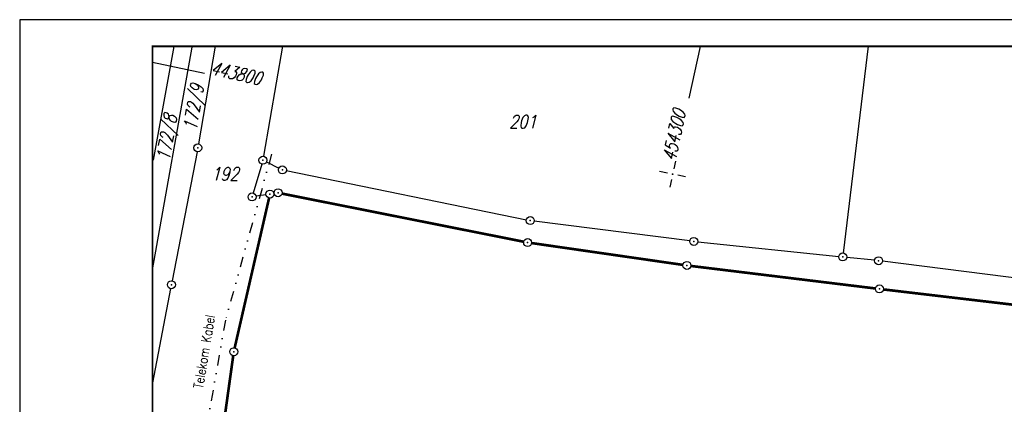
# Model space of a CAD drawing. Extents: x 0 to 1135, y 0 to 420.
# Tile 7 of 77: x 0 to 185, y 348 to 420. Entities that reach past the tile are written whole.
import ezdxf

# ---------------------------------------------------------------- set-up
doc = ezdxf.new("R2010")
doc.units = 0
doc.header["$LTSCALE"] = 2
doc.header["$MEASUREMENT"] = 0
doc.linetypes.add('AUSGEZOGEN', pattern=[0])
doc.linetypes.add('GETRENNTX3', pattern=[3.25, 1, -0.75, 0, -0.75, 0, -0.75])
doc.layers.get('0').update_dxf_attribs({"color": 8, "linetype": 'AUSGEZOGEN'})
for name, color, linetype in [('FBRTOP', 8, 'AUSGEZOGEN'), ('FLSTNR', 8, 'AUSGEZOGEN'), ('GRENZL', 8, 'AUSGEZOGEN'), ('GRENZL-BAB', 7, 'AUSGEZOGEN'), ('GRENZP', 8, 'AUSGEZOGEN'), ('GRENZP-BAB', 7, 'AUSGEZOGEN'), ('NETZ', 250, 'AUSGEZOGEN'), ('RAHMEN', 250, 'AUSGEZOGEN'), ('Telekom', 8, 'GETRENNTX3')]:
    doc.layers.add(name, color=color, linetype=linetype)
doc.styles.add('ROMANS', font='romans.shx', dxfattribs={"width": 0.8})

# ---------------------------------------------------------------- blocks, each defined once
blk = doc.blocks.new('IKR')
at = {"color": 0}
for p, q in [((0, 1), (0, 2.5)), ((-2.5, 0), (-1, 0)), ((1, 0), (2.5, 0)), ((0, -2.5), (0, -1))]:
    blk.add_line(p, q, dxfattribs=at)
blk.add_circle((0, 0), 0.05, dxfattribs=at)
blk.add_point((0, 0), dxfattribs=at)
blk = doc.blocks.new('GST')
at = {"color": 0}
blk.add_circle((0, 0), 0.75, dxfattribs=at)
blk.add_point((0, 0), dxfattribs=at)

msp = doc.modelspace()

# ---------------------------------------------------------------- linework, layer by layer
at = {"layer": 'FBRTOP'}
for points in [[(661.14, 179.11, 0.000001), (685.94, 183.77, 0.000098)], [(439.53, 157.45, -0.00093), (440.96, 156.69, -0.001842), (441.68, 156.31, -0.000702), (443.25, 155.45, 0.000895), (444.48, 154.78, 0.031517), (447.68, 153.29, 0.030859), (451.1, 152.2, 0.030259), (454.59, 151.53, 0.030943), (458.06, 151.31, 0.000875), (468.28, 151.29, 0.000286), (499.49, 151.31, 0.000004), (556.36, 151.37, 0.000067)], [(700.61, 186.53, -0.000002), (715, 189.24, -0.000023)], [(323.99, 279.88, -0.000006), (352.82, 279.88, -0.000191)]]:
    msp.add_lwpolyline(points, format="xyb", dxfattribs=at)
at = {"layer": 'GRENZL'}
for p, q in [((32.38, 414.81), (24.97, 372.92)), ((25.2, 393.57), (29.06, 414.94)), ((36.81, 415), (33.66, 396.62)), ((49.48, 415), (45.91, 394.29)), ((159.76, 415), (155.04, 376.07)), ((33.39, 395.15), (28.7, 370.85)), ((46.46, 393.22), (48.78, 392.06)), ((45.57, 392.83), (43.96, 387.35)), ((50.19, 391.58), (95.39, 382.32)), ((46.38, 387.05), (44.48, 386.75)), ((47.86, 387.29), (47.9, 387.29)), ((126.16, 378.37), (96.87, 382.08)), ((127.65, 378.19), (154.2, 375.41)), ((160.95, 374.7), (155.69, 375.25)), ((215.78, 367.74), (162.44, 374.53)), ((28.42, 369.38), (25, 351.63))]:
    msp.add_line(p, q, dxfattribs=at)
at = {"layer": 'GRENZL-BAB', "const_width": 0.5, "flags": 128}
for points in [[(49.37, 387.26), (94.89, 378.2)], [(46.95, 386.43), (40.47, 358.22)], [(124.87, 373.84), (96.37, 377.95)], [(161.12, 369.4), (126.36, 373.64)], [(215.01, 363.05), (162.61, 369.22)], [(35.48, 322.86), (40.2, 356.74)]]:
    msp.add_lwpolyline(points, dxfattribs=at)
at = {"layer": 'NETZ'}
for p, q in [((128.09, 414.98), (125.98, 405.2)), ((25.02, 412.01), (34.8, 409.91))]:
    msp.add_line(p, q, dxfattribs=at)
at = {"layer": 'RAHMEN'}
for p, q in [((1135, 420), (0, 420)), ((0, 420), (0, 0))]:
    msp.add_line(p, q, dxfattribs=at)
at = {"layer": 'RAHMEN', "const_width": 0.35}
msp.add_lwpolyline([(25, 5), (1130, 5), (1130, 415), (25, 415), (25, 5)], dxfattribs=at)
at = {"layer": 'Telekom'}
msp.add_lwpolyline([(47.41, 394.68), (38.74, 363.44), (31.35, 321.4), (25, 284.5)], dxfattribs=at)

# ---------------------------------------------------------------- block references
at = {"layer": 'GRENZP'}
for p in [(33.53, 395.88), (45.79, 393.55), (49.45, 391.73), (43.74, 386.63), (96.13, 382.17), (126.91, 378.27), (154.95, 375.33), (161.7, 374.62), (28.56, 370.11)]:
    msp.add_blockref('GST', p, dxfattribs=at)
at = {"layer": 'GRENZP-BAB'}
for p in [(47.12, 387.17), (48.64, 387.41), (95.63, 378.05), (125.61, 373.73), (161.86, 369.31), (40.31, 357.49)]:
    msp.add_blockref('GST', p, dxfattribs=at)
at = {"layer": 'NETZ', "rotation": 167.8411}
msp.add_blockref('IKR', (122.91, 390.92), dxfattribs=at)

# ---------------------------------------------------------------- texts
at = {"layer": 'FLSTNR', "style": 'ROMANS', "oblique": 15, "width": 0.8}
for s, p in [('172/9', (33.24, 398.98)), ('172/8', (28.18, 393.29))]:
    msp.add_text(s, height=2.5, rotation=80.4451, dxfattribs=at).set_placement(p)
for s, p in [('201', (92.14, 399.55)), ('192', (36.05, 389.71))]:
    msp.add_text(s, height=2.5, dxfattribs=at).set_placement(p)
at = {"layer": 'NETZ', "style": 'ROMANS', "oblique": 16.6, "width": 0.75}
for s, rotation, p in [('443800', 347.8411, (35.77, 409.7)), ('454300', 77.8411, (123.4, 393.23))]:
    msp.add_text(s, height=2.5, rotation=rotation, dxfattribs=at).set_placement(p)
at = {"layer": 'Telekom', "style": 'ROMANS', "width": 0.8}
msp.add_text('Telekom Kabel', height=1.8, rotation=80.5674, dxfattribs=at).set_placement((34.49, 350.45))

doc.saveas('drawing.dxf')
